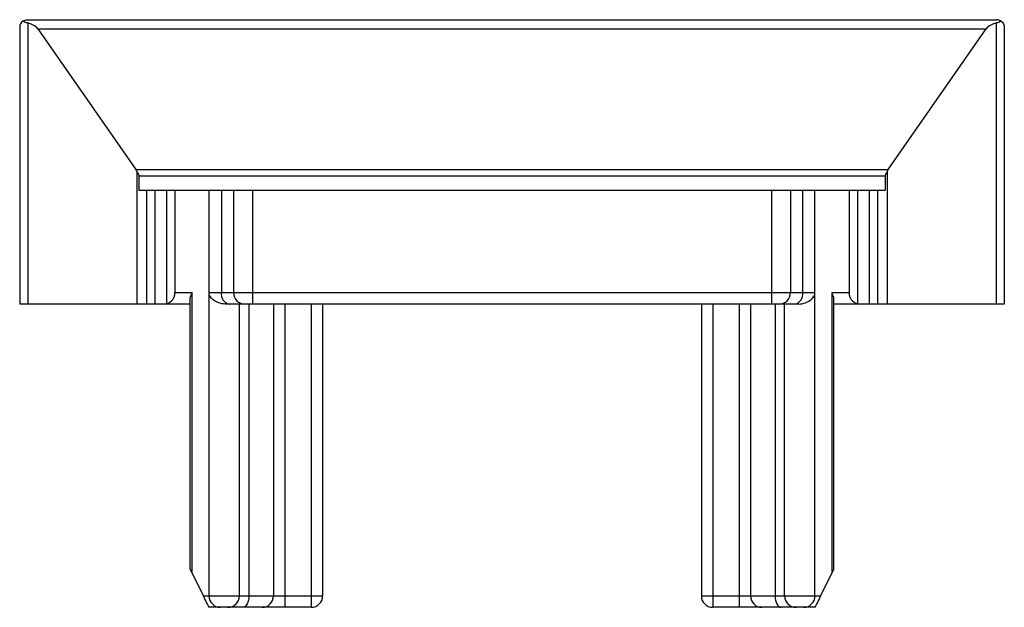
# Paper-space layout '_Oben' of a CAD drawing. Header units: millimetres. Extents: x -13 to 13, y -8 to 7.5.
import ezdxf

# ---------------------------------------------------------------- set-up
doc = ezdxf.new("R2010")
doc.units = ezdxf.units.MM

psp = doc.layouts.new('_Oben')

# ---------------------------------------------------------------- linework, layer by layer
at = {"color": 7, "linetype": 'Continuous', "lineweight": 25}
for p, q in [((-13, 7.3), (-13, 0)), ((-12.8, 7.5), (12.8, 7.5)), ((-12.788, 7.413), (-12.788, 0)), ((12.788, 7.413), (12.788, 0)), ((13, 7.3), (13, 0)), ((-12.518, 7.262), (-9.937, 3.55)), ((-12.518, 7.262), (12.518, 7.262)), ((9.937, 3.55), (12.518, 7.262)), ((-9.937, 3.55), (9.937, 3.55)), ((-9.908, 3.502), (-9.908, 0)), ((-9.85, 3.384), (-9.85, 3)), ((-9.85, 3.384), (9.85, 3.384)), ((9.85, 3.384), (9.85, 3)), ((9.908, 3.502), (9.908, 0)), ((-9.85, 3), (9.85, 3)), ((-9.65, 3), (-9.65, 0)), ((-9.428, 3), (-9.428, 0)), ((-9.122, 3), (-9.122, 0.01)), ((-8.9, 3), (-8.9, 0.3)), ((-8, -7.7), (-8, 3)), ((-7.675, 3), (-7.675, 0.3)), ((-7.35, 3), (-7.35, 0.3)), ((-6.85, 3), (-6.85, 0)), ((6.85, 3), (6.85, 0)), ((7.35, 3), (7.35, 0.3)), ((7.675, 3), (7.675, 0.3)), ((8, -7.7), (8, 3)), ((8.9, 3), (8.9, 0.3)), ((9.122, 3), (9.122, 0.01)), ((9.428, 3), (9.428, 0)), ((9.65, 3), (9.65, 0)), ((-8.9, 0.3), (-8.45, 0.3)), ((-8.45, -7.1), (-8.45, 0.3)), ((-8, 0.3), (8, 0.3)), ((8.45, 0.3), (8.9, 0.3)), ((8.45, -7.1), (8.45, 0.3)), ((-8.5, 0), (-13, 0)), ((-8.5, -7), (-8.5, 0.13)), ((7.575, 0), (-7.575, 0)), ((-7.2, -7.7), (-7.2, 0)), ((-6.95, 0), (-6.95, -7.7)), ((-6, 0), (-6, -8)), ((-5.3, 0), (-5.3, -8)), ((-5, 0), (-5, -7.7)), ((5, 0), (5, -7.7)), ((6.3, 0), (6.3, -7.7)), ((6.95, 0), (6.95, -7.7)), ((7.2, -7.7), (7.2, 0)), ((8.5, -7), (8.5, 0.13)), ((13, 0), (8.5, 0)), ((-6.3, 0), (-6.3, -7.7)), ((5.3, 0), (5.3, -8)), ((6, 0), (6, -8)), ((-8.5, -7), (-8.15, -7.7)), ((8.15, -7.7), (8.5, -7)), ((-8.15, -7.7), (-5, -7.7)), ((5, -7.7), (8.15, -7.7)), ((-5.3, -8), (-8, -8)), ((8, -8), (5.3, -8))]:
    psp.add_line(p, q, dxfattribs=at)
at = {"color": 7, "linetype": 'Continuous', "lineweight": 25, "flags": 128}
for points in [[(-6.95, -7.7), (-6.953, -7.759), (-6.961, -7.815), (-6.975, -7.867), (-6.994, -7.912), (-7.017, -7.949), (-7.043, -7.977), (-7.071, -7.994), (-7.1, -8)], [(6.95, -7.7), (6.953, -7.759), (6.961, -7.815), (6.975, -7.867), (6.994, -7.912), (7.017, -7.949), (7.043, -7.977), (7.071, -7.994), (7.1, -8)]]:
    psp.add_lwpolyline(points, dxfattribs=at)
at = {"color": 7, "linetype": 'Continuous', "lineweight": 25}
for centre, radius, start, end in [((-12.894, 6.907), 0.518, 43.4044, 78.1417), ((12.894, 6.907), 0.518, 101.8583, 136.5956), ((-10.237, 3.34), 0.366, 26.1636, 34.9835), ((10.237, 3.34), 0.366, 145.0165, 153.8364), ((-9.2, 0.3), 0.3, 270, 0), ((-7.412, 0.259), 0.266, 171.1754, 256.8633), ((-7.05, 0.3), 0.3, 180, 270), ((7.05, 0.3), 0.3, 270, 0), ((7.412, 0.259), 0.266, 283.1367, 8.8246), ((9.2, 0.3), 0.3, 180, 270), ((-7.7, -7.7), 0.3, 180, 270), ((-7.5, -7.7), 0.3, 270, 0), ((-6.6, -7.7), 0.3, 270, 0), ((-5.3, -7.7), 0.3, 270, 0), ((5.3, -7.7), 0.3, 180, 270), ((6.6, -7.7), 0.3, 180, 270), ((7.5, -7.7), 0.3, 180, 270), ((7.7, -7.7), 0.3, 270, 0)]:
    psp.add_arc(centre, radius, start, end, dxfattribs=at)
for points in [[(-12.911, 7.467), (-12.974, 7.425), (-13, 7.361), (-13, 7.3)], [(-12.911, 7.467), (-12.876, 7.49), (-12.838, 7.5), (-12.8, 7.5)], [(-12.911, 7.467), (-12.876, 7.449), (-12.835, 7.428), (-12.788, 7.413)], [(12.788, 7.413), (12.835, 7.428), (12.877, 7.449), (12.911, 7.467)], [(12.911, 7.467), (12.876, 7.49), (12.838, 7.5), (12.8, 7.5)], [(12.911, 7.467), (12.974, 7.425), (13, 7.361), (13, 7.3)]]:
    psp.add_open_spline(points, degree=3, dxfattribs=at)
for points, knots in [([(-9.908, 3.502), (-9.89, 3.464), (-9.871, 3.426), (-9.853, 3.389), (-9.852, 3.387), (-9.851, 3.385), (-9.85, 3.384)], [0, 0, 0, 0, 0.0001262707, 0.0001262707, 0.0001262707, 0.0001319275, 0.0001319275, 0.0001319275, 0.0001319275]), ([(9.908, 3.502), (9.89, 3.464), (9.871, 3.426), (9.853, 3.389), (9.852, 3.387), (9.851, 3.385), (9.85, 3.384)], [0, 0, 0, 0, 0.0001262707, 0.0001262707, 0.0001262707, 0.0001319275, 0.0001319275, 0.0001319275, 0.0001319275]), ([(-8.5, 0.13), (-8.5, 0.156), (-8.492, 0.185), (-8.473, 0.242), (-8.461, 0.271), (-8.45, 0.3)], [0, 0, 0, 0, 0.5, 0.5, 1, 1, 1, 1]), ([(-7.575, 0), (-7.636, 0), (-7.696, 0.013), (-7.803, 0.052), (-7.849, 0.078), (-7.962, 0.164), (-8, 0.233), (-8, 0.3)], [0, 0, 0, 0, 0.25, 0.25, 0.5, 0.5, 1, 1, 1, 1]), ([(7.575, 0), (7.636, 0), (7.696, 0.013), (7.803, 0.052), (7.849, 0.078), (7.962, 0.164), (8, 0.233), (8, 0.3)], [0, 0, 0, 0, 0.25, 0.25, 0.5, 0.5, 1, 1, 1, 1]), ([(8.5, 0.13), (8.5, 0.156), (8.492, 0.185), (8.473, 0.242), (8.461, 0.271), (8.45, 0.3)], [0, 0, 0, 0, 0.5, 0.5, 1, 1, 1, 1]), ([(-8, -8), (-8, -8), (-8.003, -7.994), (-8.016, -7.968), (-8.026, -7.948), (-8.054, -7.892), (-8.073, -7.854), (-8.112, -7.775), (-8.132, -7.737), (-8.15, -7.7)], [0, 0, 0, 0, 0.25, 0.25, 0.5, 0.5, 0.75, 0.75, 1, 1, 1, 1]), ([(8.15, -7.7), (8.132, -7.737), (8.112, -7.775), (8.073, -7.853), (8.054, -7.892), (8.026, -7.948), (8.016, -7.968), (8.003, -7.994), (8, -8), (8, -8)], [0, 0, 0, 0, 0.25, 0.25, 0.5, 0.5, 0.75, 0.75, 1, 1, 1, 1])]:
    psp.add_open_spline(points, degree=3, knots=knots, dxfattribs=at)

doc.saveas('drawing.dxf')
